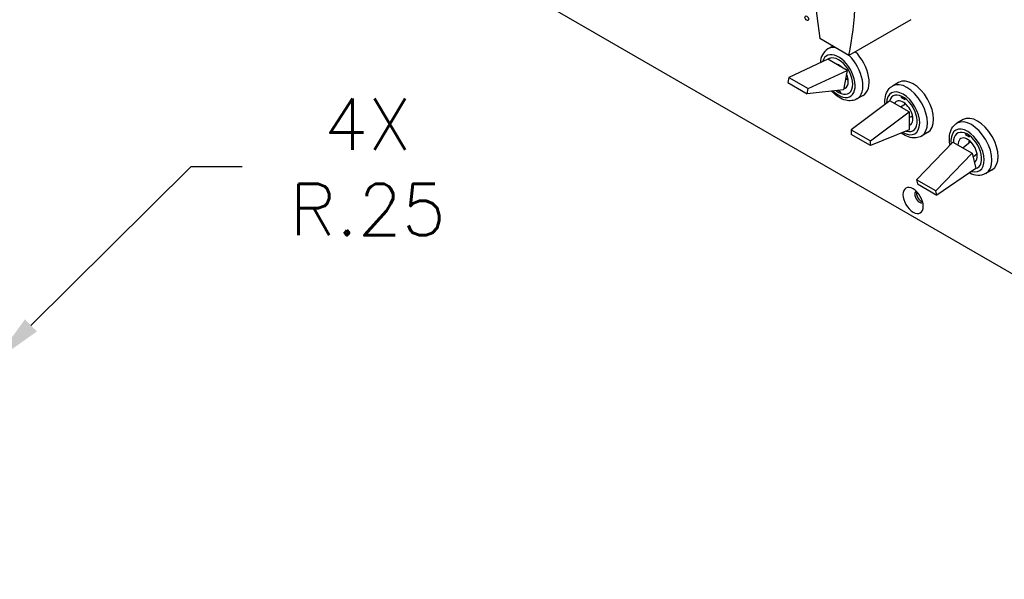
# Model space of a CAD drawing. Header units: inches. Extents: x 0 to 40.7, y 0 to 26.
# Tile 30 of 38: x 31.8 to 36.5, y 14.8 to 17.5. Entities that reach past the tile are written whole.
import ezdxf

# ---------------------------------------------------------------- set-up
doc = ezdxf.new("R2010")
doc.units = ezdxf.units.IN
doc.header["$LTSCALE"] = 0.5
doc.header["$MEASUREMENT"] = 0
doc.layers.add('AM_REFDIM', color=4, linetype='Continuous', lineweight=15)
doc.layers.add('AM_VIS', color=7, linetype='Continuous', lineweight=30)
doc.styles.get("Standard").update_dxf_attribs({"font": 'simplex.shx'})
doc.dimstyles.new('3PL NO CL', dxfattribs={"dimtxt": 0.1, "dimasz": 0.1, "dimexe": 0.0625, "dimexo": 0.125, "dimgap": 0.09, "dimtad": 0, "dimtih": 1, "dimtoh": 1, "dimdec": 3, "dimzin": 4, "dimdsep": 46, "dimtxsty": 'Standard', "dimcen": 0, "dimclrd": 256, "dimclre": 256, "dimclrt": 256, "dimadec": 0, "dimazin": 0, "dimtfac": 1, "dimtdec": 3, "dimtofl": 0, "dimtmove": 0, "dimatfit": 3, "dimfxl": 1, "dimtolj": 1, "dimtzin": 0, "dimarcsym": 0})

# ---------------------------------------------------------------- blocks, each defined once
blk = doc.blocks.new('*D6')
at = {"layer": 'AM_REFDIM', "lineweight": -2}
for p, q in [((32.5829, 16.7768), (31.815, 16.0156)), ((32.8291, 16.7768), (32.5829, 16.7768))]:
    blk.add_line(p, q, dxfattribs=at)
at = {"layer": 'AM_REFDIM'}
blk.add_solid([(31.7862, 16.0447), (31.8439, 15.9864), (31.6402, 15.8423)], dxfattribs=at)
at = {"layer": 'Defpoints', "color": 0}
for p in [(31.6402, 15.8423), (31.4627, 15.6663)]:
    blk.add_point(p, dxfattribs=at)
at = {"layer": 'AM_REFDIM', "insert": (33.4315, 16.7768), "char_height": 0.24615, "attachment_point": 5}
blk.add_mtext('\\A1;4X\\PR.25', dxfattribs=at)

msp = doc.modelspace()

# ---------------------------------------------------------------- linework, layer by layer
at = {"layer": 'AM_VIS', "color": 72}
msp.add_line((33.0322, 18.2795), (39.0647, 14.7966), dxfattribs=at)
at = {"layer": 'AM_VIS', "color": 132}
for p, q in [((36.0376, 17.483), (35.7406, 17.3115)), ((35.7406, 17.3115), (35.6014, 17.3919))]:
    msp.add_line(p, q, dxfattribs=at)
at = {"layer": 'AM_VIS', "color": 202}
for p, q in [((35.6628, 17.3564), (35.6399, 17.3432)), ((35.979, 17.1818), (35.9493, 17.1646)), ((35.8085, 17.1198), (35.7788, 17.1026)), ((36.2883, 17.0032), (36.2586, 16.986)), ((36.1179, 16.9412), (36.0882, 16.924)), ((36.4272, 16.7626), (36.3975, 16.7454))]:
    msp.add_line(p, q, dxfattribs=at)
at = {"layer": 'AM_VIS', "color": 53}
for p, q in [((35.6388, 17.2927), (35.4521, 17.2059)), ((35.7316, 17.2391), (35.6388, 17.2927)), ((35.6967, 17.2593), (35.6997, 17.2601)), ((35.4521, 17.2059), (35.4473, 17.181)), ((35.4521, 17.2059), (35.5449, 17.1523)), ((35.5449, 17.1523), (35.7316, 17.2391)), ((35.7316, 17.2391), (35.7138, 17.1456)), ((35.7239, 17.1988), (35.7355, 17.2022)), ((35.4473, 17.181), (35.5401, 17.1274)), ((35.5401, 17.1274), (35.5449, 17.1523)), ((35.7138, 17.1456), (35.5401, 17.1274)), ((35.6815, 17.1422), (35.6815, 17.1406)), ((35.7008, 17.135), (35.6873, 17.1428)), ((35.7008, 17.1295), (35.7008, 17.135)), ((35.9908, 17.1164), (35.9908, 17.1112)), ((35.9959, 17.1141), (35.9908, 17.1112)), ((35.9908, 17.1112), (36.0101, 17.1)), ((36.0101, 17.1), (36.0101, 17.1051)), ((35.9371, 17.0936), (35.7514, 16.955)), ((36.0299, 17.04), (35.9371, 17.0936)), ((35.9878, 17.0643), (36.0125, 17.0786)), ((35.8443, 16.9014), (36.0299, 17.04)), ((36.0299, 17.04), (36.0299, 16.9543)), ((36.0299, 17.0129), (36.0453, 17.0218)), ((35.7514, 16.955), (35.7514, 16.9322)), ((35.7514, 16.955), (35.8443, 16.9014)), ((35.8443, 16.8786), (35.7514, 16.9322)), ((36.0299, 16.9543), (35.8443, 16.8786)), ((36.3002, 16.9378), (36.3002, 16.9326)), ((36.3052, 16.9355), (36.3002, 16.9326)), ((36.3002, 16.9326), (36.3195, 16.9214)), ((36.3195, 16.9214), (36.3195, 16.9265)), ((35.8443, 16.8786), (35.8443, 16.9014)), ((36.2394, 16.895), (36.065, 16.7145)), ((36.2394, 16.895), (36.3322, 16.8415)), ((36.2865, 16.8679), (36.323, 16.8989)), ((36.1578, 16.6609), (36.3322, 16.8415)), ((36.3322, 16.8415), (36.3492, 16.7679)), ((36.3362, 16.824), (36.3552, 16.8402)), ((36.3492, 16.7679), (36.1623, 16.6413)), ((36.065, 16.7145), (36.0695, 16.6949)), ((36.1578, 16.6609), (36.065, 16.7145)), ((36.0695, 16.6949), (36.1623, 16.6413)), ((36.1623, 16.6413), (36.1578, 16.6609))]:
    msp.add_line(p, q, dxfattribs=at)
at = {"layer": 'AM_VIS', "color": 202}
for centre, radius, start, end in [((35.6831, 17.2766), 0.0794, 122.92, 180.1623), ((36.3613, 16.8167), 0.0799, 239.001, 296.9416)]:
    msp.add_arc(centre, radius, start, end, dxfattribs=at)
at = {"layer": 'AM_VIS', "color": 132}
for centre, start_param, end_param in [((37.0735, 16.8996), 0.678492, 0.992759), ((34.2685, 18.5191), 3.71963, 4.033897)]:
    msp.add_ellipse(centre, major_axis=(-1.0637, 1.8424), ratio=0.57735, start_param=start_param, end_param=end_param, dxfattribs=at)
at = {"layer": 'AM_VIS', "color": 72}
for centre, major_axis, start_param, end_param in [((35.538, 17.4901), (-0.006, 0.0104), 0.785398, 7.068583), ((36.0484, 16.615), (-0.0343, 0.0595), 0.785398, 7.068583), ((36.0787, 16.6324), (-0.0158, 0.0273), 6.265978, 9.441985), ((36.0871, 16.6373), (-0.0158, 0.0273), 0.48133, 2.660263)]:
    msp.add_ellipse(centre, major_axis=major_axis, ratio=0.57735, start_param=start_param, end_param=end_param, dxfattribs=at)
at = {"layer": 'AM_VIS', "color": 202}
for centre, major_axis, start_param, end_param in [((35.7094, 17.2229), (-0.0695, 0.1203), 5.845493, 6.283185), ((35.6908, 17.2122), (-0.0563, 0.0976), 2.021567, 6.797038), ((35.6908, 17.2122), (-0.0479, 0.0829), 2.183325, 6.36675), ((35.7094, 17.2229), (-0.0695, 0.1203), 3.141593, 5.167825), ((35.7391, 17.2401), (-0.0695, 0.1203), 3.141593, 5.167825), ((36.0187, 17.0443), (-0.0695, 0.1203), 3.141593, 6.283185), ((36.0484, 17.0615), (-0.0695, 0.1203), 3.141593, 6.283185), ((36.0002, 17.0336), (-0.0563, 0.0976), 2.349034, 7.05032), ((36.0002, 17.0336), (-0.0479, 0.0829), 2.589043, 6.799787), ((36.3578, 16.8829), (-0.0695, 0.1203), 3.141593, 6.283185), ((36.3095, 16.855), (-0.0563, 0.0976), 2.608686, 7.224149), ((36.3281, 16.8657), (-0.0695, 0.1203), 3.141593, 6.283185), ((36.3095, 16.855), (-0.0479, 0.0829), 2.979599, 7.074525)]:
    msp.add_ellipse(centre, major_axis=major_axis, ratio=0.57735, start_param=start_param, end_param=end_param, dxfattribs=at)
at = {"layer": 'AM_VIS', "color": 53}
for centre, major_axis, start_param, end_param in [((35.6911, 17.2124), (-0.0328, 0.0568), 5.134858, 5.860717), ((35.7298, 17.2347), (-0.0229, 0.0396), 0.561437, 0.609651), ((35.6911, 17.2124), (-0.0328, 0.0568), 2.899611, 4.562341), ((35.7298, 17.2347), (-0.0229, 0.0396), 2.251011, 2.580156), ((36.0005, 17.0338), (-0.0328, 0.0568), 3.042047, 6.620395), ((36.0391, 17.0561), (-0.0229, 0.0396), 0.561437, 0.770334), ((36.0391, 17.0561), (-0.0229, 0.0396), 2.371258, 2.580156), ((36.3098, 16.8552), (-0.0328, 0.0568), 3.128927, 7.083915), ((36.3485, 16.8775), (-0.0229, 0.0396), 0.561437, 0.864128), ((36.3485, 16.8775), (-0.0229, 0.0396), 2.487768, 2.580156)]:
    msp.add_ellipse(centre, major_axis=major_axis, ratio=0.57735, start_param=start_param, end_param=end_param, dxfattribs=at)
at = {"layer": 'AM_VIS', "color": 202}
for points, knots in [([(35.9136, 17.0761), (35.9122, 17.0894), (35.9127, 17.1025), (35.9179, 17.1267), (35.9226, 17.138), (35.9352, 17.1544), (35.9418, 17.1603), (35.9493, 17.1646)], [3.0187462, 3.0187462, 3.0187462, 3.0187462, 3.360904, 3.360904, 3.6914669, 3.6914669, 3.9269908, 3.9269908, 3.9269908, 3.9269908]), ([(35.7788, 17.1026), (35.7712, 17.0982), (35.7626, 17.0955), (35.7443, 17.0932), (35.7346, 17.094), (35.7138, 17.0991), (35.7028, 17.1041), (35.6808, 17.1178), (35.6699, 17.1269), (35.6592, 17.1382), (35.6585, 17.1389), (35.6578, 17.1397)], [0.785398, 0.785398, 0.785398, 0.785398, 1.025777, 1.025777, 1.290444, 1.290444, 1.610664, 1.610664, 1.962307, 1.962307, 1.987958, 1.987958, 1.987958, 1.987958]), ([(36.2255, 16.8807), (36.2244, 16.8859), (36.2236, 16.8911), (36.2215, 16.91), (36.2219, 16.9235), (36.2273, 16.9481), (36.232, 16.9594), (36.2446, 16.9758), (36.2511, 16.9817), (36.2586, 16.986)], [2.87646, 2.87646, 2.87646, 2.87646, 3.00817, 3.00817, 3.360904, 3.360904, 3.691467, 3.691467, 3.926991, 3.926991, 3.926991, 3.926991]), ([(36.0882, 16.924), (36.0805, 16.9196), (36.0719, 16.9168), (36.0536, 16.9146), (36.0439, 16.9154), (36.0231, 16.9205), (36.0121, 16.9254), (35.9983, 16.9341), (35.995, 16.9363), (35.9917, 16.9388)], [0.7853982, 0.7853982, 0.7853982, 0.7853982, 1.0257771, 1.0257771, 1.2904444, 1.2904444, 1.6106636, 1.6106636, 1.7135176, 1.7135176, 1.7135176, 1.7135176])]:
    msp.add_open_spline(points, degree=3, knots=knots, dxfattribs=at)

# ---------------------------------------------------------------- dimensions: what is measured, and where the dimension line sits
at = {"layer": 'AM_REFDIM'}
dim = msp.add_radius_dim(center=(31.4627, 15.6663), mpoint=(31.6402, 15.8423), text='4X\\P<>', dimstyle='3PL NO CL', override={"dimscale": 2.461538, "dimdec": 2, "dimlfac": 1}, dxfattribs=at)
dim.commit()
dim.dimension.update_dxf_attribs({"geometry": '*D6', "text_midpoint": (33.4315, 16.7768), "dimtype": 132})

doc.saveas('drawing.dxf')
